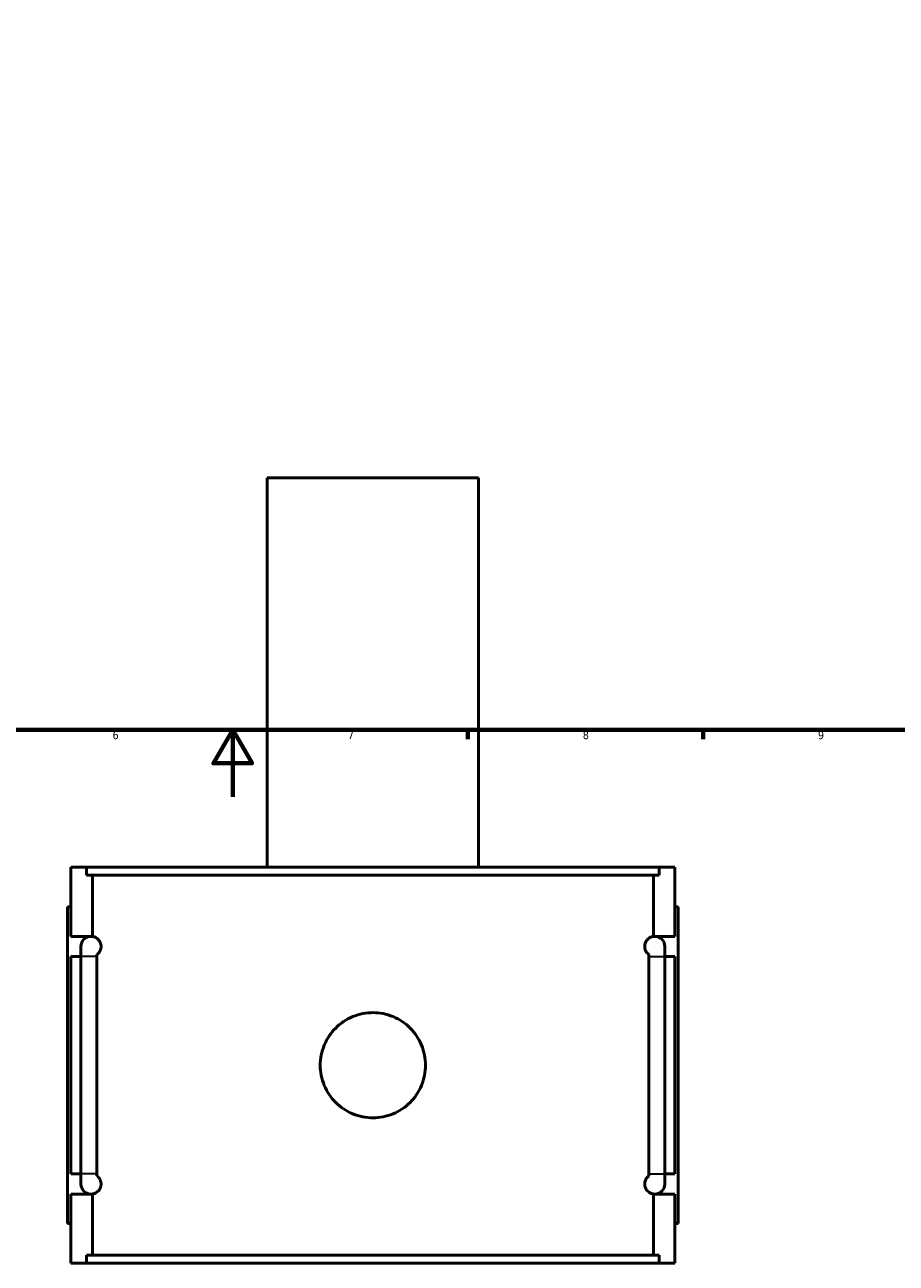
# Model space of a CAD drawing. Header units: millimetres. Extents: x -277 to 997, y -139 to 1176.
# Tile 3 of 7: x 359 to 618, y -139 to 230. Entities that reach past the tile are written whole.
import ezdxf

# ---------------------------------------------------------------- set-up
doc = ezdxf.new("R2010")
doc.units = ezdxf.units.MM
for name, color, linetype, lineweight in [('Border (ANSI)', 7, 'Continuous', 70), ('Visible (ANSI)', 7, 'Continuous', 50), ('Visible Narrow (ANSI)', 7, 'Continuous', 35)]:
    doc.layers.add(name, color=color, linetype=linetype, lineweight=lineweight)
doc.styles.add('Note Text (ANSI)', font='tahoma.ttf')

# ---------------------------------------------------------------- blocks, each defined once
blk = doc.blocks.new('Borders Default Border')
at = {"layer": 'Border (ANSI)'}
for p, q in [((490.58, 20), (490.58, 17.2)), ((560.67, 20), (560.67, 17.2))]:
    blk.add_line(p, q, dxfattribs=at)
at = {"layer": 'Border (ANSI)', "flags": 128}
for points in [[(20, 20), (20, 574), (821, 574), (821, 20), (20, 20)], [(420.5, 0), (420.5, 20), (414.73, 10), (426.27, 10), (420.5, 20)]]:
    blk.add_lwpolyline(points, dxfattribs=at)
at = {"layer": 'Border (ANSI)', "color": 5, "true_color": 0x0000ff, "char_height": 2.4, "attachment_point": 7, "style": 'Note Text (ANSI)'}
for s, insert in [('6', (384.69, 17.15)), ('7', (454.8, 17.2)), ('8', (524.84, 17.15)), ('9', (594.92, 17.15))]:
    blk.add_mtext(s, dxfattribs=dict(at, insert=insert))

msp = doc.modelspace()

# ---------------------------------------------------------------- linework, layer by layer
at = {"layer": 'Visible (ANSI)'}
for p, q in [((493.77, 95.03), (430.77, 95.03)), ((430.77, -20.97), (430.77, 95.03)), ((493.77, -20.97), (493.77, 95.03)), ((372.27, -41.57), (372.27, -20.97)), ((372.27, -20.97), (376.94, -20.97)), ((547.61, -20.97), (376.94, -20.97)), ((376.94, -23.33), (376.94, -20.97)), ((547.61, -20.97), (552.27, -20.97)), ((547.61, -20.97), (547.61, -23.33)), ((552.27, -41.57), (552.27, -20.97)), ((376.94, -23.33), (547.61, -23.33)), ((378.69, -41.6), (378.69, -23.33)), ((545.86, -41.6), (545.86, -23.33)), ((372.27, -32.77), (371.27, -32.77)), ((371.27, -127.17), (371.27, -32.77)), ((552.27, -32.77), (553.27, -32.77)), ((553.27, -127.17), (553.27, -32.77)), ((372.27, -41.57), (378.27, -41.57)), ((546.27, -41.57), (552.27, -41.57)), ((372.27, -112.37), (372.27, -47.57)), ((375.27, -47.57), (372.27, -47.57)), ((375.27, -44.57), (375.27, -47.57)), ((375.27, -112.37), (375.27, -47.57)), ((380.01, -47.57), (380.01, -112.37)), ((544.53, -112.37), (544.53, -47.57)), ((549.27, -47.57), (549.27, -44.57)), ((549.27, -47.57), (549.27, -112.37)), ((552.27, -47.57), (549.27, -47.57)), ((552.27, -112.37), (552.27, -47.57)), ((372.27, -112.37), (375.27, -112.37)), ((375.27, -112.37), (375.27, -115.37)), ((549.27, -115.37), (549.27, -112.37)), ((549.27, -112.37), (552.27, -112.37)), ((372.27, -138.97), (372.27, -118.37)), ((378.27, -118.37), (372.27, -118.37)), ((378.69, -136.61), (378.69, -118.34)), ((545.86, -136.61), (545.86, -118.34)), ((552.27, -118.37), (546.27, -118.37)), ((552.27, -138.97), (552.27, -118.37)), ((371.27, -127.17), (372.27, -127.17)), ((553.27, -127.17), (552.27, -127.17)), ((376.94, -138.97), (372.27, -138.97)), ((376.94, -136.61), (547.61, -136.61)), ((376.94, -138.97), (376.94, -136.61)), ((547.61, -138.97), (376.94, -138.97)), ((547.61, -136.61), (547.61, -138.97)), ((552.27, -138.97), (547.61, -138.97))]:
    msp.add_line(p, q, dxfattribs=at)
for centre, start, end in [((378.27, -44.57), 90, 180), ((378.27, -44.57), 82.1014, 90), ((546.27, -44.57), 90, 97.8986), ((546.27, -44.57), 0, 90), ((378.27, -115.37), 180, 270), ((546.27, -115.37), 270, 0), ((378.27, -115.37), 270, 277.8986), ((546.27, -115.37), 262.1014, 270)]:
    msp.add_arc(centre, 3, start, end, dxfattribs=at)
for points, knots in [([(378.69, -41.6), (378.8, -41.62), (378.92, -41.64), (379.34, -41.75), (379.65, -41.88), (380.14, -42.22), (380.34, -42.37), (380.72, -42.81), (380.91, -43.08), (381.12, -43.61), (381.17, -43.78), (381.23, -44.06), (381.25, -44.15), (381.27, -44.36), (381.27, -44.46), (381.27, -44.68), (381.27, -44.78), (381.25, -44.99), (381.23, -45.09), (381.17, -45.37), (381.12, -45.53), (380.91, -46.06), (380.72, -46.33), (380.35, -46.75), (380.17, -46.91), (380.01, -47.02)], [0.947061, 0.947061, 0.947061, 0.947061, 1.103586, 1.103586, 1.471449, 1.471449, 1.665244, 1.665244, 1.859039, 1.859039, 1.922937, 1.922937, 1.954886, 1.954886, 1.986835, 1.986835, 2.018784, 2.018784, 2.050733, 2.050733, 2.11463, 2.11463, 2.308426, 2.308426, 2.490119, 2.490119, 2.490119, 2.490119]), ([(544.54, -47.02), (544.38, -46.91), (544.2, -46.75), (543.83, -46.33), (543.63, -46.06), (543.43, -45.53), (543.37, -45.37), (543.32, -45.09), (543.3, -44.99), (543.28, -44.78), (543.27, -44.68), (543.27, -44.46), (543.28, -44.36), (543.3, -44.15), (543.32, -44.06), (543.37, -43.78), (543.43, -43.61), (543.63, -43.08), (543.83, -42.81), (544.21, -42.37), (544.4, -42.22), (544.89, -41.88), (545.21, -41.75), (545.62, -41.64), (545.75, -41.62), (545.86, -41.6)], [1.483149, 1.483149, 1.483149, 1.483149, 1.664879, 1.664879, 1.858649, 1.858649, 1.922542, 1.922542, 1.954489, 1.954489, 1.986436, 1.986436, 2.018382, 2.018382, 2.050329, 2.050329, 2.114222, 2.114222, 2.307992, 2.307992, 2.501762, 2.501762, 2.869539, 2.869539, 3.026203, 3.026203, 3.026203, 3.026203]), ([(477.95, -79.97), (477.95, -80.96), (477.86, -81.98), (477.46, -84.01), (477.16, -85.01), (476.36, -86.94), (475.86, -87.87), (474.71, -89.58), (474.06, -90.36), (472.67, -91.75), (471.88, -92.41), (470.17, -93.56), (469.25, -94.05), (467.31, -94.86), (466.31, -95.16), (464.28, -95.56), (463.26, -95.65), (461.29, -95.65), (460.27, -95.56), (458.24, -95.16), (457.23, -94.86), (455.3, -94.05), (454.38, -93.56), (452.67, -92.41), (451.88, -91.75), (450.49, -90.36), (449.84, -89.58), (448.69, -87.87), (448.19, -86.94), (447.39, -85.01), (447.09, -84.01), (446.69, -81.98), (446.59, -80.96), (446.59, -78.98), (446.69, -77.96), (447.09, -75.94), (447.39, -74.93), (448.19, -73), (448.69, -72.07), (449.84, -70.36), (450.49, -69.58), (451.88, -68.19), (452.67, -67.54), (454.38, -66.39), (455.3, -65.89), (457.23, -65.09), (458.24, -64.78), (460.27, -64.39), (461.29, -64.29), (463.26, -64.29), (464.28, -64.39), (466.31, -64.78), (467.31, -65.09), (469.25, -65.89), (470.17, -66.39), (471.88, -67.54), (472.67, -68.19), (474.06, -69.58), (474.71, -70.36), (475.86, -72.07), (476.36, -73), (477.16, -74.93), (477.46, -75.94), (477.86, -77.96), (477.95, -78.98), (477.95, -79.97)], [0, 0, 0, 0, 0.296051, 0.296051, 0.592103, 0.592103, 0.888154, 0.888154, 1.184206, 1.184206, 1.480246, 1.480246, 1.776285, 1.776285, 2.072325, 2.072325, 2.368365, 2.368365, 2.664404, 2.664404, 2.960444, 2.960444, 3.256484, 3.256484, 3.552524, 3.552524, 3.848575, 3.848575, 4.144627, 4.144627, 4.440678, 4.440678, 4.736729, 4.736729, 5.032781, 5.032781, 5.328832, 5.328832, 5.624884, 5.624884, 5.920935, 5.920935, 6.216975, 6.216975, 6.513015, 6.513015, 6.809054, 6.809054, 7.105094, 7.105094, 7.401134, 7.401134, 7.697174, 7.697174, 7.993213, 7.993213, 8.289253, 8.289253, 8.585305, 8.585305, 8.881356, 8.881356, 9.177407, 9.177407, 9.473459, 9.473459, 9.473459, 9.473459]), ([(380.01, -112.92), (380.17, -113.04), (380.35, -113.19), (380.72, -113.61), (380.91, -113.88), (381.12, -114.41), (381.17, -114.58), (381.23, -114.86), (381.25, -114.95), (381.27, -115.16), (381.27, -115.26), (381.27, -115.48), (381.27, -115.58), (381.25, -115.79), (381.23, -115.89), (381.17, -116.17), (381.12, -116.33), (380.91, -116.86), (380.72, -117.13), (380.34, -117.57), (380.14, -117.73), (379.65, -118.06), (379.34, -118.19), (378.92, -118.3), (378.8, -118.33), (378.69, -118.34)], [1.48355, 1.48355, 1.48355, 1.48355, 1.665244, 1.665244, 1.859039, 1.859039, 1.922937, 1.922937, 1.954886, 1.954886, 1.986835, 1.986835, 2.018784, 2.018784, 2.050733, 2.050733, 2.11463, 2.11463, 2.308426, 2.308426, 2.502221, 2.502221, 2.870083, 2.870083, 3.026609, 3.026609, 3.026609, 3.026609]), ([(545.86, -118.34), (545.75, -118.33), (545.62, -118.3), (545.21, -118.19), (544.89, -118.06), (544.4, -117.73), (544.21, -117.57), (543.83, -117.13), (543.63, -116.86), (543.43, -116.33), (543.37, -116.17), (543.32, -115.89), (543.3, -115.79), (543.28, -115.58), (543.27, -115.48), (543.27, -115.26), (543.28, -115.16), (543.3, -114.95), (543.32, -114.86), (543.37, -114.58), (543.43, -114.41), (543.63, -113.88), (543.83, -113.61), (544.2, -113.19), (544.38, -113.04), (544.54, -112.92)], [0.946669, 0.946669, 0.946669, 0.946669, 1.103332, 1.103332, 1.471109, 1.471109, 1.664879, 1.664879, 1.858649, 1.858649, 1.922542, 1.922542, 1.954489, 1.954489, 1.986436, 1.986436, 2.018382, 2.018382, 2.050329, 2.050329, 2.114222, 2.114222, 2.307992, 2.307992, 2.489722, 2.489722, 2.489722, 2.489722])]:
    msp.add_open_spline(points, degree=3, knots=knots, dxfattribs=at)
for points in [[(380.01, -47.02), (380.01, -47.2), (380.01, -47.39), (380.01, -47.57)], [(544.53, -47.57), (544.53, -47.39), (544.54, -47.2), (544.54, -47.02)], [(380.01, -112.37), (380.01, -112.56), (380.01, -112.74), (380.01, -112.92)], [(544.54, -112.92), (544.54, -112.74), (544.53, -112.56), (544.53, -112.37)]]:
    msp.add_open_spline(points, degree=3, dxfattribs=at)
at = {"layer": 'Visible Narrow (ANSI)'}
for p, q in [((379.74, -47.57), (375.29, -47.57)), ((544.81, -47.57), (549.26, -47.57)), ((379.74, -112.37), (375.29, -112.37)), ((544.81, -112.37), (549.26, -112.37))]:
    msp.add_line(p, q, dxfattribs=at)

# ---------------------------------------------------------------- block references
msp.add_blockref('Borders Default Border', (0, 0))

doc.saveas('drawing.dxf')
